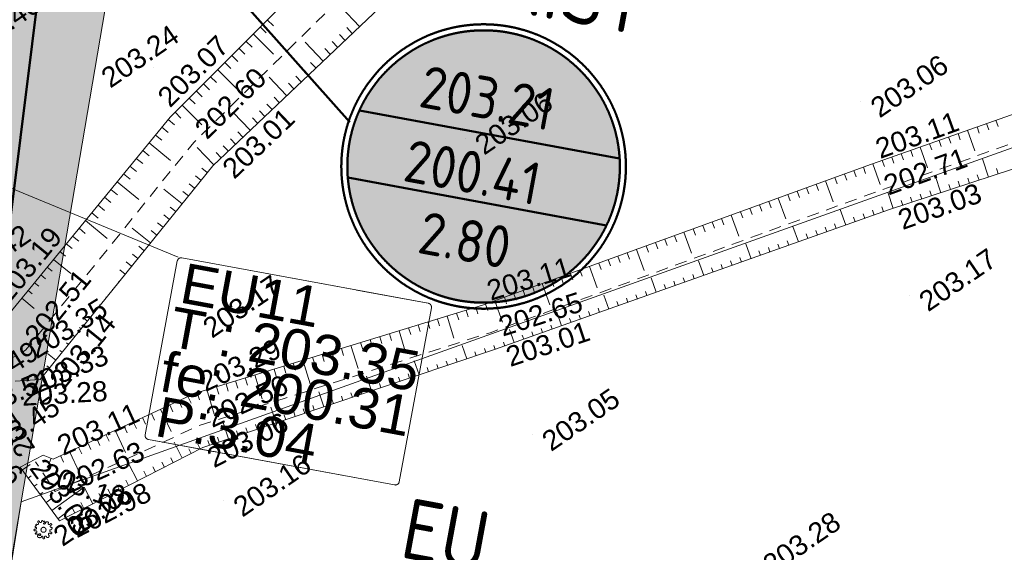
# Model space of a CAD drawing. Header units: millimetres. Extents: x -446952 to 537903, y -185749 to 168493.
# Tile 141 of 155: x 334836 to 383822, y 100199 to 126718. Entities that reach past the tile are written whole.
import ezdxf
from ezdxf.xclip import XClip

# ---------------------------------------------------------------- set-up
doc = ezdxf.new("R2010")
doc.units = ezdxf.units.MM
doc.header["$MEASUREMENT"] = 0
doc.header["$XCLIPFRAME"] = 0
doc.linetypes.add('FOSSE', pattern=[1000, 600, -400])
doc.linetypes.add('Wipeout_Contour', pattern=[1000, 0, -1000])
for name, color, linetype in [('02 AF-17-0322 ZAE POMME- CHANTIER-2018-09-26_2_0-PAP DEMANDE MAIRIE 20-06-2017', 7, 'Continuous'), ('02 AF-17-0322 ZAE POMME- CHANTIER-2018-09-26_2_01-PAP- REVET EV', 7, 'Continuous'), ('02 AF-17-0322 ZAE POMME- CHANTIER-2018-09-26_2_01-PAP-FILAIRE VOIE', 7, 'Continuous'), ('02 AF-17-0322 ZAE POMME- CHANTIER-2018-09-26_2_03-PAP-EU TEXTE POUR 2000°', 7, 'Continuous'), ('02 AF-17-0322 ZAE POMME- CHANTIER-2018-09-26_2_2D - Dessins placés - Géomètre.2D', 7, 'Continuous'), ('02 AF-17-0322 ZAE POMME- CHANTIER-2018-09-26_2_X-PTS TOPO-TEXTE TOPOALT', 7, 'Continuous'), ('02 AF-17-0322 ZAE POMME- CHANTIER-2018-09-26_2_X-PTS TOPO-TOPOPOINT', 7, 'Continuous'), ('02 AF-17-0322 ZAE POMME- CHANTIER-2018-09-26_2_Y - FDP TOPO-LIMITES_ 98061', 7, 'Continuous'), ('02 AF-17-0322 ZAE POMME- CHANTIER-2018-09-26_2_Y-FDP TOPO-TOP_AXE_FOSSE', 7, 'Continuous'), ('02 AF-17-0322 ZAE POMME- CHANTIER-2018-09-26_2_Y-FDP TOPO-TOP_BARBULE', 7, 'Continuous'), ('02 AF-17-0322 ZAE POMME- CHANTIER-2018-09-26_2_Y-FDP TOPO-TOP_TALUS', 7, 'Continuous'), ('02 AF-17-0322 ZAE POMME- CHANTIER-2018-09-26_2_Y-FDP TOPO-TOP_VEGETATION_symb', 7, 'Continuous'), ('02 AF-17-0322 ZAE POMME- CHANTIER-2018-09-26_2_Y-RESEAU EXISTANT FDP-TOP_VANNE_RESEAU', 7, 'Continuous'), ('02 AF-17-0322 ZAE POMME- CHANTIER-2018-09-26_2_Y-RESEAU EXISTANT FDP-TOP_VANNE_SYMB', 7, 'Continuous'), ('2D - Dessins placés - Géomètre.2D', 7, 'Continuous')]:
    doc.layers.add(name, color=color, linetype=linetype)
doc.styles.add('STYLE_GENERE_4', font='txt')
doc.styles.add('STYLE_GENERE_8', font='isocp.shx')

# ---------------------------------------------------------------- blocks, each defined once
blk = doc.blocks.new('Dessin_1_2', base_point=(-56559339, -2771872408))
at = {"color": 254, "linetype": 'Wipeout_Contour', "lineweight": 0, "ltscale": 2094265.569888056}
blk.add_wipeout([(-446952, -185749), (537903, -185749), (537903, 168493), (-446952, 168064)], dxfattribs=at).dxf.layer = '02 AF-17-0322 ZAE POMME- CHANTIER-2018-09-26_2_2D - Dessins placés - Géomètre.2D'
at = {"layer": '02 AF-17-0322 ZAE POMME- CHANTIER-2018-09-26_2_01-PAP- REVET EV', "linetype": 'Continuous', "lineweight": 15, "true_color": 0xa2a233}
blk.add_hatch(color=55, dxfattribs=at).paths.add_polyline_path([(-63170, 80280), (-63242, 77481), (-41873, 76928, 0.060082), (-29238, 78120), (36796, 92482, 0.04246), (45383, 95129), (63118, 102292, -0.079278), (72332, 104408), (88296, 105486), (98071, 109153), (133989, 111579), (144168, 109260), (180087, 111685), (189862, 115352), (225780, 117778), (235959, 115459), (249828, 116396, 0.02499), (256128, 117139), (293331, 123425, -0.50605), (328592, 88023), (332309, 87422), (340488, 135449), (255462, 121083, -0.02499), (249559, 120387), (66650, 108033), (34400, 95007), (-13410, 84428), (-35779, 79893)])
at = {"layer": '02 AF-17-0322 ZAE POMME- CHANTIER-2018-09-26_2_Y-RESEAU EXISTANT FDP-TOP_VANNE_SYMB', "linetype": 'Continuous', "lineweight": 0, "true_color": 0xffffff}
blk.add_hatch(color=7, dxfattribs=at).paths.add_polyline_path([(364583, 118176, 1), (351251, 120640, 1)])
at = {"layer": '02 AF-17-0322 ZAE POMME- CHANTIER-2018-09-26_2_0-PAP DEMANDE MAIRIE 20-06-2017', "color": 161, "linetype": 'Continuous', "lineweight": 15, "true_color": 0x40a5ff, "flags": 128}
blk.add_lwpolyline([(294447, -150768), (310076, -57695), (319395, 5001), (334913, 102715), (340488, 135449)], dxfattribs=at)
at = {"layer": '02 AF-17-0322 ZAE POMME- CHANTIER-2018-09-26_2_01-PAP-FILAIRE VOIE', "color": 7, "linetype": 'Continuous', "lineweight": 15, "flags": 128}
blk.add_lwpolyline([(34400, 95007), (66650, 108033), (249559, 120387, 0.02499), (255462, 121083), (340488, 135449), (334913, 102715), (331142, 80568), (316405, -13756), (310076, -57695), (294903, -148053)], format="xyb", dxfattribs=at)
at = {"layer": '02 AF-17-0322 ZAE POMME- CHANTIER-2018-09-26_2_03-PAP-EU TEXTE POUR 2000°', "color": 7, "linetype": 'Continuous', "lineweight": 15}
for p, q in [((342714, 114900), (330436, 119969)), ((342678, 114703), (341079, 106051)), ((355159, 112599), (342911, 114863)), ((353720, 103714), (355319, 112366)), ((341239, 105817), (353487, 103553))]:
    blk.add_line(p, q, dxfattribs=at)
at = {"layer": '02 AF-17-0322 ZAE POMME- CHANTIER-2018-09-26_2_03-PAP-EU TEXTE POUR 2000°', "color": 15, "linetype": 'Continuous', "lineweight": 15}
for p, q in [((341079, 106051), (342678, 114703)), ((342678, 114703), (342687, 114737)), ((342687, 114737), (342702, 114768)), ((342702, 114768), (342723, 114797)), ((342723, 114797), (342747, 114821)), ((342776, 114841), (342808, 114855)), ((342808, 114855), (342842, 114864)), ((342842, 114864), (342876, 114867)), ((342876, 114867), (342911, 114863)), ((342911, 114863), (351564, 113264)), ((351564, 113264), (351601, 113257)), ((351601, 113257), (351643, 113249)), ((351643, 113249), (351688, 113241)), ((351688, 113241), (351736, 113232)), ((351736, 113232), (351785, 113223)), ((351785, 113223), (351832, 113214)), ((351832, 113214), (351878, 113206)), ((351878, 113206), (351920, 113198)), ((351920, 113198), (351957, 113191)), ((351957, 113191), (355159, 112599)), ((355319, 112366), (353720, 103714)), ((355159, 112599), (355193, 112590)), ((355193, 112590), (355224, 112575)), ((355224, 112575), (355252, 112555)), ((355252, 112555), (355277, 112530)), ((355277, 112530), (355297, 112501)), ((355297, 112501), (355311, 112470)), ((355311, 112470), (355320, 112436)), ((355323, 112401), (355319, 112366)), ((355320, 112436), (355323, 112401)), ((341075, 106016), (341079, 106051)), ((341078, 105981), (341075, 106016)), ((341087, 105947), (341078, 105981)), ((341101, 105916), (341087, 105947)), ((341121, 105887), (341101, 105916)), ((341146, 105862), (341121, 105887)), ((341174, 105842), (341146, 105862)), ((341205, 105827), (341174, 105842)), ((341239, 105817), (341205, 105827)), ((344441, 105226), (341239, 105817)), ((344478, 105219), (344441, 105226)), ((344520, 105211), (344478, 105219)), ((344566, 105203), (344520, 105211)), ((344613, 105194), (344566, 105203)), ((344662, 105185), (344613, 105194)), ((344710, 105176), (344662, 105185)), ((344755, 105168), (344710, 105176)), ((344797, 105160), (344755, 105168)), ((344834, 105153), (344797, 105160)), ((353487, 103553), (344834, 105153)), ((353522, 103550), (353487, 103553)), ((353556, 103553), (353522, 103550)), ((353590, 103562), (353556, 103553)), ((353622, 103576), (353590, 103562)), ((353675, 103620), (353650, 103596)), ((353696, 103649), (353675, 103620)), ((353711, 103680), (353696, 103649)), ((353720, 103714), (353711, 103680))]:
    blk.add_line(p, q, dxfattribs=at)
at = {"layer": '02 AF-17-0322 ZAE POMME- CHANTIER-2018-09-26_2_03-PAP-EU TEXTE POUR 2000°', "color": 7, "linetype": 'Continuous', "lineweight": 15}
for centre, start, end in [((342875, 114667), 79.5271, 169.5271), ((355123, 112403), 349.5271, 79.5271), ((341275, 106014), 169.5271, 259.5271), ((353523, 103750), 259.5271, 349.5271)]:
    blk.add_arc(centre, 200, start, end, dxfattribs=at)
at = {"layer": '02 AF-17-0322 ZAE POMME- CHANTIER-2018-09-26_2_X-PTS TOPO-TOPOPOINT', "color": 14, "linetype": 'Continuous', "lineweight": 15, "true_color": 0xa80f02}
for p, q in [((341476, 124316), (341476, 124316)), ((376671, 122657), (376671, 122657)), ((342324, 121869), (342324, 121869)), ((343500, 120604), (343500, 120604)), ((356993, 120807), (356993, 120807)), ((344438, 119444), (344438, 119444)), ((377218, 119522), (377218, 119522)), ((377418, 118133), (377418, 118133)), ((378067, 117243), (378067, 117243)), ((379083, 113009), (379083, 113009)), ((357862, 112501), (357862, 112501)), ((343455, 111689), (343455, 111689)), ((358235, 111133), (358235, 111133)), ((335133, 110258), (335133, 110258)), ((358463, 110290), (358463, 110290)), ((335857, 108795), (335857, 108795)), ((343527, 108107), (343527, 108107)), ((343761, 106505), (343761, 106505)), ((360327, 106052), (360327, 106052)), ((343954, 105417), (343954, 105417)), ((336004, 105032), (336004, 105032)), ((336498, 104844), (336498, 104844)), ((334868, 104443), (334868, 104443)), ((335626, 104708), (335626, 104708)), ((336606, 103221), (336606, 103221)), ((344968, 102782), (344968, 102782)), ((336816, 101761), (336816, 101761)), ((336021, 101320), (336021, 101320))]:
    blk.add_line(p, q, dxfattribs=at)
at = {"layer": '02 AF-17-0322 ZAE POMME- CHANTIER-2018-09-26_2_Y - FDP TOPO-LIMITES_ 98061', "color": 14, "linetype": 'Continuous', "lineweight": 15, "true_color": 0xa80f02, "flags": 128}
blk.add_lwpolyline([(537903, -55089), (423536, -25618), (401416, -23168), (362518, -18746), (316405, -13756), (331142, 80568), (334913, 102715), (428557, 136207), (537903, 166187)], dxfattribs=at)
at = {"layer": '02 AF-17-0322 ZAE POMME- CHANTIER-2018-09-26_2_Y-FDP TOPO-TOP_AXE_FOSSE', "color": 14, "linetype": 'FOSSE', "lineweight": 15, "true_color": 0xa80f02, "flags": 128}
blk.add_lwpolyline([(145521, 30438), (162391, 35047), (180253, 40714), (193054, 44744), (201216, 49989), (218018, 62645), (228225, 68356), (241025, 73595), (259276, 77067), (275754, 82206), (292387, 86172, 0.058471), (303344, 90181), (319258, 100890), (329755, 107233), (335133, 110258), (343500, 120604), (356151, 133054), (368692, 140699), (371012, 143945)], format="xyb", dxfattribs=at)
blk.add_lwpolyline([(413226, 130822), (390318, 122748), (377418, 118133), (358235, 111133), (343761, 106505), (336606, 103221), (335626, 104708)], dxfattribs=at)
at = {"layer": '02 AF-17-0322 ZAE POMME- CHANTIER-2018-09-26_2_Y-FDP TOPO-TOP_BARBULE', "color": 14, "linetype": 'Continuous', "lineweight": 15, "true_color": 0xa80f02}
for p, q in [((351742, 126378), (350824, 127345)), ((347154, 126713), (347459, 126409)), ((346448, 126005), (347457, 124998)), ((346801, 126359), (347105, 126056)), ((351017, 125690), (350744, 125977)), ((351379, 126034), (351105, 126322)), ((346095, 125651), (346397, 125349)), ((349929, 124657), (349036, 125597)), ((350654, 125346), (350383, 125631)), ((345389, 124942), (345689, 124643)), ((345742, 125297), (346043, 124996)), ((350291, 125001), (350022, 125285)), ((345036, 124588), (345336, 124290)), ((349566, 124313), (349300, 124593)), ((344683, 124234), (345679, 123241)), ((349203, 123968), (348939, 124247)), ((343977, 123526), (344274, 123230)), ((344330, 123880), (344628, 123583)), ((348116, 122936), (347248, 123850)), ((348478, 123280), (348216, 123556)), ((348841, 123624), (348578, 123902)), ((343624, 123172), (343920, 122877)), ((343271, 122818), (343566, 122523)), ((347390, 122247), (347133, 122518)), ((347753, 122591), (347494, 122864)), ((342565, 122110), (342859, 121817)), ((342918, 122464), (343900, 121484)), ((346303, 121214), (345459, 122102)), ((347028, 121903), (346772, 122172)), ((342223, 121746), (342542, 121484)), ((346665, 121559), (346411, 121827)), ((382936, 121543), (383045, 121237)), ((383408, 121709), (383516, 121404)), ((341906, 121359), (342224, 121098)), ((345940, 120870), (345689, 121135)), ((381522, 121043), (381631, 120736)), ((381994, 121210), (382355, 120187)), ((382465, 121376), (382573, 121070)), ((341273, 120585), (342337, 119713)), ((341589, 120972), (341908, 120711)), ((345577, 120526), (345327, 120789)), ((380108, 120543), (380217, 120235)), ((380579, 120710), (380688, 120402)), ((381051, 120877), (381159, 120569)), ((340956, 120198), (341276, 119936)), ((344490, 119493), (343674, 120352)), ((344852, 119837), (344605, 120097)), ((345215, 120182), (344966, 120443)), ((378694, 120044), (378803, 119734)), ((379165, 120210), (379274, 119901)), ((379636, 120377), (380000, 119347)), ((340639, 119811), (340960, 119549)), ((377279, 119544), (377646, 118506)), ((377751, 119710), (377860, 119400)), ((378222, 119877), (378332, 119567)), ((383042, 118880), (382744, 119786)), ((340005, 119038), (340327, 118774)), ((340322, 119425), (340643, 119162)), ((344169, 119110), (343896, 119330)), ((376339, 119203), (376452, 118893)), ((376809, 119374), (376922, 119064)), ((383517, 119037), (383427, 119311)), ((339689, 118651), (340763, 117771)), ((343541, 118332), (343268, 118552)), ((343855, 118721), (343582, 118941)), ((374929, 118692), (375305, 117655)), ((375399, 118862), (375512, 118552)), ((375869, 119033), (375982, 118722)), ((380667, 118099), (380386, 118955)), ((381617, 118411), (381531, 118674)), ((382092, 118568), (382005, 118833)), ((382567, 118724), (382479, 118993)), ((339372, 118264), (339695, 118000)), ((342914, 117553), (342003, 118287)), ((343228, 117942), (342955, 118162)), ((373519, 118180), (373632, 117869)), ((373989, 118351), (374102, 118039)), ((374459, 118521), (374572, 118210)), ((378293, 117317), (378027, 118125)), ((380193, 117942), (380109, 118196)), ((381142, 118255), (381057, 118515)), ((339055, 117877), (339378, 117612)), ((372109, 117669), (372222, 117357)), ((372579, 117839), (372956, 116799)), ((373049, 118010), (373162, 117698)), ((378768, 117473), (378687, 117719)), ((379243, 117630), (379161, 117878)), ((379718, 117786), (379635, 118037)), ((338421, 117104), (338746, 116838)), ((338738, 117490), (339062, 117225)), ((342600, 117164), (342327, 117384)), ((370699, 117157), (370812, 116844)), ((371169, 117328), (371282, 117015)), ((371639, 117498), (371752, 117186)), ((375935, 116487), (375657, 117269)), ((377349, 116988), (377264, 117226)), ((377820, 117155), (377735, 117394)), ((338105, 116717), (339188, 115829)), ((341973, 116385), (341699, 116606)), ((342286, 116774), (342013, 116995)), ((369289, 116646), (369402, 116332)), ((369759, 116816), (369872, 116503)), ((370229, 116987), (370607, 115943)), ((376406, 116654), (376322, 116890)), ((376877, 116821), (376793, 117058)), ((337788, 116330), (338102, 116073)), ((341345, 115606), (340431, 116343)), ((341659, 115996), (341385, 116216)), ((367878, 116134), (368258, 115087)), ((368348, 116305), (368462, 115991)), ((368819, 116475), (368932, 116162)), ((373579, 115651), (373307, 116417)), ((374521, 115985), (374439, 116217)), ((374992, 116152), (374910, 116385)), ((375464, 116319), (375381, 116553)), ((337471, 115943), (337771, 115698)), ((366468, 115623), (366583, 115308)), ((366938, 115793), (367053, 115479)), ((367408, 115964), (367522, 115649)), ((373107, 115484), (373026, 115712)), ((374050, 115818), (373968, 116049)), ((336837, 115169), (337109, 114947)), ((337154, 115556), (337440, 115323)), ((341032, 115217), (340757, 115438)), ((365528, 115282), (365909, 114231)), ((365998, 115452), (366113, 115137)), ((371222, 114815), (370957, 115564)), ((371694, 114982), (371614, 115208)), ((372165, 115150), (372085, 115376)), ((372636, 115317), (372555, 115544)), ((336521, 114783), (337377, 114081)), ((340404, 114438), (340129, 114660)), ((340718, 114828), (340443, 115049)), ((364118, 114770), (364233, 114454)), ((364588, 114941), (364703, 114625)), ((365058, 115111), (365173, 114796)), ((368866, 113980), (368607, 114711)), ((370280, 114481), (370201, 114704)), ((370751, 114648), (370672, 114872)), ((336204, 114396), (336447, 114197)), ((340090, 114049), (339816, 114270)), ((362708, 114259), (362823, 113942)), ((363178, 114429), (363561, 113375)), ((363648, 114600), (363763, 114284)), ((369337, 114147), (369259, 114367)), ((369809, 114314), (369730, 114535)), ((335887, 114009), (336115, 113822)), ((339777, 113660), (339748, 113683)), ((361298, 113747), (361413, 113430)), ((361768, 113918), (361883, 113601)), ((362238, 114088), (362353, 113771)), ((366510, 113144), (366257, 113858)), ((367453, 113478), (367376, 113695)), ((367924, 113645), (367847, 113863)), ((368395, 113812), (368318, 114031)), ((335254, 113235), (335453, 113072)), ((335570, 113622), (335784, 113447)), ((339463, 113270), (339443, 113287)), ((359888, 113236), (360003, 112918)), ((360358, 113406), (360473, 113089)), ((360828, 113577), (361212, 112519)), ((366039, 112977), (365963, 113190)), ((366981, 113311), (366905, 113526)), ((334937, 112848), (335555, 112342)), ((339149, 112881), (339117, 112907)), ((358478, 112724), (358863, 111663)), ((358948, 112895), (359063, 112576)), ((359418, 113065), (359533, 112747)), ((364154, 112308), (363906, 113006)), ((364625, 112475), (364551, 112686)), ((365096, 112643), (365021, 112854)), ((365568, 112810), (365492, 113022)), ((338835, 112492), (338792, 112527)), ((357054, 112253), (357155, 111926)), ((357532, 112400), (357632, 112074)), ((358008, 112554), (358123, 112235)), ((363211, 111974), (363138, 112181)), ((363683, 112141), (363609, 112349)), ((338208, 111713), (337985, 111892)), ((338522, 112102), (338466, 112147)), ((355620, 111813), (355722, 111482)), ((356098, 111960), (356435, 110860)), ((356576, 112107), (356677, 111778)), ((361798, 111473), (361556, 112153)), ((362269, 111640), (362196, 111845)), ((362740, 111807), (362667, 112013)), ((337894, 111324), (337816, 111387)), ((353708, 111227), (354052, 110104)), ((354186, 111374), (354289, 111038)), ((354664, 111520), (354766, 111186)), ((355142, 111667), (355244, 111334)), ((359441, 110637), (359206, 111300)), ((360855, 111138), (360784, 111340)), ((361326, 111305), (361254, 111509)), ((337580, 110934), (337490, 111007)), ((352274, 110788), (352378, 110447)), ((352752, 110934), (352856, 110595)), ((353230, 111081), (353334, 110742)), ((359913, 110804), (359842, 111004)), ((360384, 110971), (360313, 111172)), ((336953, 110156), (336840, 110247)), ((337267, 110545), (337165, 110627)), ((350840, 110348), (350945, 110003)), ((351318, 110495), (351669, 109348)), ((351796, 110641), (351901, 110299)), ((357077, 109824), (356850, 110502)), ((358025, 110143), (357958, 110343)), ((358499, 110303), (358429, 110500)), ((358970, 110470), (358900, 110668)), ((336639, 109767), (336223, 110102)), ((348927, 109762), (349286, 108593)), ((349406, 109909), (349513, 109559)), ((349884, 110055), (349990, 109707)), ((350362, 110202), (350468, 109855)), ((354707, 109028), (354470, 109734)), ((356603, 109665), (356534, 109870)), ((357551, 109984), (357483, 110185)), ((336325, 109377), (336189, 109487)), ((347493, 109322), (347602, 108967)), ((347971, 109469), (348080, 109115)), ((348449, 109615), (348557, 109263)), ((355181, 109188), (355111, 109398)), ((355655, 109347), (355585, 109555)), ((356129, 109506), (356060, 109713)), ((335105, 108751), (335099, 108854)), ((335604, 108780), (335592, 108986)), ((336012, 108988), (335864, 109107)), ((346059, 108883), (346169, 108524)), ((346537, 109029), (346903, 107837)), ((347015, 109176), (347125, 108820)), ((352337, 108233), (352091, 108966)), ((353285, 108551), (353213, 108768)), ((353759, 108710), (353687, 108925)), ((354233, 108869), (354162, 109083)), ((344147, 108297), (344520, 107081)), ((344625, 108443), (344736, 108080)), ((345103, 108590), (345214, 108228)), ((345581, 108736), (345692, 108376)), ((351863, 108073), (351789, 108295)), ((352811, 108392), (352738, 108610)), ((343208, 107959), (343366, 107618)), ((343669, 108150), (343781, 107784)), ((349968, 107437), (349712, 108197)), ((350442, 107596), (350365, 107822)), ((350916, 107755), (350840, 107980)), ((351390, 107914), (351315, 108137)), ((341848, 107327), (342368, 106206)), ((342301, 107538), (342457, 107201)), ((342755, 107748), (342911, 107411)), ((347598, 106641), (347333, 107429)), ((349020, 107118), (348942, 107350)), ((349494, 107277), (349416, 107507)), ((340941, 106906), (341096, 106571)), ((341394, 107117), (341550, 106781)), ((348072, 106800), (347993, 107035)), ((348546, 106959), (348467, 107192)), ((340033, 106485), (340189, 106150)), ((340487, 106696), (340643, 106361)), ((345228, 105845), (344954, 106661)), ((346176, 106163), (346095, 106404)), ((346650, 106322), (346569, 106562)), ((347124, 106481), (347044, 106720)), ((338673, 105853), (338828, 105520)), ((339126, 106064), (339281, 105730)), ((339580, 106274), (340097, 105161)), ((344754, 105685), (344671, 105932)), ((345702, 106004), (345620, 106247)), ((337766, 105432), (337920, 105100)), ((338219, 105643), (338374, 105310)), ((342925, 104890), (342516, 105687)), ((343370, 105118), (343250, 105352)), ((343815, 105346), (343697, 105576)), ((344280, 105526), (344196, 105774)), ((336403, 104880), (336324, 104675)), ((336859, 105011), (337013, 104680)), ((337312, 105222), (337826, 104116)), ((342480, 104662), (342355, 104906)), ((334973, 104299), (335354, 104577)), ((340700, 103750), (340252, 104625)), ((341590, 104206), (341460, 104459)), ((342035, 104434), (341907, 104682)), ((335266, 103895), (335412, 104000)), ((341145, 103978), (341013, 104236)), ((335560, 103490), (335701, 103593)), ((336442, 102277), (338048, 103443)), ((338474, 102611), (338048, 103443)), ((339810, 103294), (339671, 103566)), ((340255, 103522), (340118, 103789)), ((335854, 103086), (335991, 103185)), ((336148, 102681), (336444, 102896)), ((338920, 102838), (338776, 103119)), ((339365, 103066), (339223, 103342)), ((337584, 102155), (337460, 102398)), ((338029, 102383), (337881, 102673)), ((336736, 101872), (337050, 102101)), ((337139, 101927), (337050, 102101))]:
    blk.add_line(p, q, dxfattribs=at)
at = {"layer": '02 AF-17-0322 ZAE POMME- CHANTIER-2018-09-26_2_Y-FDP TOPO-TOP_TALUS', "color": 14, "linetype": 'Continuous', "lineweight": 15, "true_color": 0xa80f02, "flags": 128}
for points in [[(371346, 155204), (368497, 144774), (367103, 142661), (354715, 134295), (342324, 121869), (334357, 112141), (334014, 110691)], [(334606, 108722), (335857, 108795), (344438, 119444), (357233, 131592), (370799, 139528), (372868, 142994), (374748, 153266)], [(412455, 132536), (389406, 123829), (377218, 119522), (357862, 112501), (343527, 108107), (336498, 104844), (336004, 105032)], [(413796, 129388), (390497, 121334), (378067, 117243), (358463, 110290), (343954, 105417), (336816, 101761), (334868, 104443)], [(336004, 105032), (334868, 104443)]]:
    blk.add_lwpolyline(points, dxfattribs=at)
at = {"layer": '02 AF-17-0322 ZAE POMME- CHANTIER-2018-09-26_2_Y-FDP TOPO-TOP_VEGETATION_symb', "color": 14, "linetype": 'Continuous', "lineweight": 15, "true_color": 0xa80f02}
blk.add_circle((336021, 101320), 125, dxfattribs=at)
for centre, radius, start, end in [((335648, 101467), 43.9, 154.5271, 268.2092), ((335726, 101360), 172, 105.2234, 133.085), ((335676, 101564), 38.4, 78.8358, 276.0121), ((335659, 101405), 21.9, 321.2464, 124.1152), ((335725, 101636), 53.5, 219.2034, 317.8855), ((335779, 101717), 43.9, 122.8855, 236.5676), ((335779, 101717), 43.9, 9.2034, 122.8855), ((335725, 101636), 53.5, 317.8855, 56.5676), ((335875, 101733), 53.5, 189.2034, 287.8855), ((335875, 101733), 53.5, 287.8855, 26.5676), ((335959, 101732), 43.2, 31.3311, 146.0264), ((336023, 101764), 29.3, 198.9443, 350.2391), ((336058, 101635), 31, 105.1807, 281.8722), ((336041, 101712), 48.5, 280.8662, 76.6805), ((336025, 101715), 115, 288.5917, 340.5581), ((336177, 101675), 43.9, 64.5271, 178.2092), ((336218, 101668), 52.2, 12.6751, 116.2428), ((336304, 101639), 53.5, 130.845, 229.5271), ((336304, 101639), 53.5, 229.5271, 328.2092), ((336387, 101588), 43.9, 34.5271, 148.2092), ((336405, 101492), 53.5, 100.845, 199.5271), ((336405, 101492), 53.5, 199.5271, 298.2092), ((336387, 101588), 43.9, 280.845, 34.5271), ((336408, 101409), 43.2, 302.9727, 57.668), ((335591, 101309), 43.9, 70.845, 184.5271), ((335591, 101309), 43.9, 184.5271, 298.2092), ((335623, 101401), 53.5, 250.845, 349.5271), ((335637, 101223), 53.5, 19.5271, 118.2092), ((335656, 101127), 43.9, 100.845, 214.5271), ((335658, 101032), 80.3, 64.1181, 118.6182), ((335637, 101223), 53.5, 280.845, 19.5271), ((335743, 101278), 181, 253.8932, 297.7486), ((335778, 101001), 61.3, 35.7158, 305.1897), ((335836, 100944), 24, 164.2629, 338.0851), ((335839, 101078), 42.1, 254.8995, 105.4725), ((335879, 100975), 43.9, 242.8855, 356.5676), ((335941, 100984), 21.9, 49.6048, 212.4736), ((335944, 100948), 53.5, 339.2034, 77.8855), ((336035, 100914), 43.9, 159.2034, 272.8855), ((336035, 100914), 43.9, 272.8855, 26.5676), ((336122, 100957), 53.5, 107.8855, 206.5676), ((336122, 100957), 53.5, 9.2034, 107.8855), ((336218, 100973), 43.9, 189.2034, 302.8855), ((336240, 100985), 48.8, 272.1486, 353.5436), ((336315, 101098), 53.5, 139.5271, 238.2092), ((336315, 101098), 53.5, 40.845, 139.5271), ((336264, 101015), 43.9, 304.5271, 58.2092), ((336375, 101287), 40, 92.3583, 207.86), ((336392, 101259), 53.5, 169.5271, 268.2092), ((336389, 101162), 43.9, 220.845, 334.5271), ((336387, 101369), 43.9, 250.845, 4.5271), ((336389, 101162), 43.9, 334.5271, 88.2092)]:
    blk.add_arc(centre, radius, start, end, dxfattribs=at)
at = {"layer": '02 AF-17-0322 ZAE POMME- CHANTIER-2018-09-26_2_Y-RESEAU EXISTANT FDP-TOP_VANNE_RESEAU', "color": 124, "linetype": 'Continuous', "lineweight": 50, "flags": 128}
for points in [[(307252, -53336), (314035, -8906), (333132, 106997), (338322, 148583), (340116, 168406)], [(307252, -53336), (314035, -8906), (333132, 106997), (338322, 148583)]]:
    blk.add_lwpolyline(points, dxfattribs=at)
at = {"layer": '02 AF-17-0322 ZAE POMME- CHANTIER-2018-09-26_2_Y-RESEAU EXISTANT FDP-TOP_VANNE_SYMB', "color": 124, "linetype": 'Continuous', "lineweight": 50, "flags": 128}
for points in [[(333662, 141373), (351262, 121621)], [(351737, 122193), (364685, 119800)], [(351161, 118853), (364028, 116474)]]:
    blk.add_lwpolyline(points, dxfattribs=at)
at = {"layer": '02 AF-17-0322 ZAE POMME- CHANTIER-2018-09-26_2_Y-RESEAU EXISTANT FDP-TOP_VANNE_SYMB', "color": 124, "linetype": 'Continuous', "lineweight": 50}
for radius in [7079, 6779]:
    blk.add_circle((357917, 119408), radius, dxfattribs=at)
at = {"layer": '02 AF-17-0322 ZAE POMME- CHANTIER-2018-09-26_2_03-PAP-EU TEXTE POUR 2000°', "color": 7, "linetype": 'Continuous', "lineweight": 15, "char_height": 2000, "attachment_point": 1, "rotation": 349.5271, "style": 'STYLE_GENERE_4'}
for s, insert in [('\\A1;{\\pql;\\fArial|b0|i0|c0|p38;EU11}', (343090, 114619)), ('\\A1;{\\pql;\\fArial|b0|i0|c0|p38;T :}', (342531, 112442)), ('\\A1;{\\pql;\\fArial|b0|i0|c0|p38;203.35}', (346475, 111713)), ('\\A1;{\\pql;\\fArial|b0|i0|c0|p38;fe:}', (342079, 110217)), ('\\A1;{\\pql;\\fArial|b0|i0|c0|p38;200.31}', (346062, 109481)), ('\\A1;{\\pql;\\fArial|b0|i0|c0|p38;P:3.04}', (341858, 107976))]:
    blk.add_mtext(s, dxfattribs=dict(at, insert=insert))
at = {"layer": '02 AF-17-0322 ZAE POMME- CHANTIER-2018-09-26_2_X-PTS TOPO-TEXTE TOPOALT', "color": 14, "linetype": 'Continuous', "lineweight": 15, "true_color": 0xa80f02, "char_height": 1000, "style": 'STYLE_GENERE_4'}
for s, insert, attachment_point, rotation in [('\\A1;{\\pql;\\fArial|b0|i0|c0|p38;203.40}', (331896, 125649), 1, 34.5271), ('\\A1;{\\pql;\\fArial|b0|i0|c0|p38;203.24}', (338778, 124102), 1, 34.5271), ('\\A1;{\\pql;\\fArial|b0|i0|c0|p38;203.07}', (342324, 122279), 7, 45.0801), ('\\A1;{\\pql;\\fArial|b0|i0|c0|p38;203.06}', (377052, 122616), 1, 34.5271), ('\\A1;{\\pql;\\fArial|b0|i0|c0|p38;202.60}', (343808, 121062), 4, 44.5423), ('\\A1;{\\pql;\\fArial|b0|i0|c0|p38;203.06}', (357375, 120766), 1, 34.5271), ('\\A1;{\\pql;\\fArial|b0|i0|c0|p38;203.01}', (344821, 119463), 1, 43.5137), ('\\A1;{\\pql;\\fArial|b0|i0|c0|p38;203.11}', (377304, 120718), 1, 19.9387), ('\\A1;{\\pql;\\fArial|b0|i0|c0|p38;202.71}', (377888, 118422), 4, 20.0464), ('\\A1;{\\pql;\\fArial|b0|i0|c0|p38;203.03}', (378767, 116226), 7, 19.528), ('\\A1;{\\pql;\\fArial|b0|i0|c0|p38;203.42}', (331396, 114166), 1, 34.5271), ('\\A1;{\\pql;\\fArial|b0|i0|c0|p38;203.19}', (334317, 112550), 7, 50.6847), ('\\A1;{\\pql;\\fArial|b0|i0|c0|p38;203.17}', (379465, 112968), 1, 34.5271), ('\\A1;{\\pql;\\fArial|b0|i0|c0|p38;203.11}', (357978, 113675), 1, 17.042), ('\\A1;{\\pql;\\fArial|b0|i0|c0|p38;202.51}', (335387, 110748), 4, 51.0362), ('\\A1;{\\pql;\\fArial|b0|i0|c0|p38;203.17}', (343836, 111648), 1, 34.5271), ('\\A1;{\\pql;\\fArial|b0|i0|c0|p38;203.35}', (335153, 110653), 1, 31.9297), ('\\A1;{\\pql;\\fArial|b0|i0|c0|p38;202.65}', (358717, 111403), 4, 17.7318), ('\\A1;{\\pql;\\fArial|b0|i0|c0|p38;203.14}', (336234, 108865), 1, 51.136), ('\\A1;{\\pql;\\fArial|b0|i0|c0|p38;203.01}', (359250, 109407), 7, 18.5657), ('\\A1;{\\pql;\\fArial|b0|i0|c0|p38;203.29}', (343652, 109079), 1, 24.8994), ('\\A1;{\\pql;\\fArial|b0|i0|c0|p38;203.49}', (331726, 108517), 1, 31.9297), ('\\A1;{\\pql;\\fArial|b0|i0|c0|p38;203.33}', (335020, 108891), 1, 22.8423), ('\\A1;{\\pql;\\fArial|b0|i0|c0|p38;203.51}', (332285, 107739), 1, 22.8423), ('\\A1;{\\pql;\\fArial|b0|i0|c0|p38;202.56}', (344207, 106831), 4, 24.6532), ('\\A1;{\\pql;\\fArial|b0|i0|c0|p38;202.68}', (335236, 105098), 4, 123.4006), ('\\A1;{\\pql;\\fArial|b0|i0|c0|p38;203.28}', (334911, 108489), 1, 3.375), ('\\A1;{\\pql;\\fArial|b0|i0|c0|p38;203.05}', (360708, 106011), 1, 34.5271), ('\\A1;{\\pql;\\fArial|b0|i0|c0|p38;203.45}', (332851, 105608), 1, 34.5271), ('\\A1;{\\pql;\\fArial|b0|i0|c0|p38;203.11}', (336589, 105904), 1, 24.5629), ('\\A1;{\\pql;\\fArial|b0|i0|c0|p38;203.26}', (332079, 107169), 1, 315.105), ('\\A1;{\\pql;\\fArial|b0|i0|c0|p38;203.06}', (344511, 104366), 7, 27.1185), ('\\A1;{\\pql;\\fArial|b0|i0|c0|p38;202.63}', (337054, 103544), 4, 24.3251), ('\\A1;{\\pql;\\fArial|b0|i0|c0|p38;203.09}', (335274, 104378), 7, 305.9963), ('\\A1;{\\pql;\\fArial|b0|i0|c0|p38;203.16}', (345349, 102741), 1, 34.5271), ('\\A1;{\\pql;\\fArial|b0|i0|c0|p38;203.10}', (336187, 104695), 1, 339.1194), ('\\A1;{\\pql;\\fArial|b0|i0|c0|p38;203.08}', (336402, 101279), 1, 34.5271), ('\\A1;{\\pql;\\fArial|b0|i0|c0|p38;202.98}', (337684, 100878), 7, 27.1185), ('\\A1;{\\pql;\\fArial|b0|i0|c0|p38;203.28}', (371694, 99867), 1, 34.5271)]:
    blk.add_mtext(s, dxfattribs=dict(at, insert=insert, attachment_point=attachment_point, rotation=rotation))
at = {"layer": '02 AF-17-0322 ZAE POMME- CHANTIER-2018-09-26_2_Y-RESEAU EXISTANT FDP-TOP_VANNE_SYMB', "color": 124, "linetype": 'Continuous', "lineweight": 50, "char_height": 3000, "width": 9900, "attachment_point": 1, "rotation": 349.5271, "style": 'STYLE_GENERE_8'}
for insert in [(357900, 135515), (354219, 102916)]:
    blk.add_mtext('\\A1;{\\pql;\\Fisocp.shx;EU \\Fisocp.shx;EXIST}', dxfattribs=dict(at, insert=insert))
at = {"layer": '02 AF-17-0322 ZAE POMME- CHANTIER-2018-09-26_2_Y-RESEAU EXISTANT FDP-TOP_VANNE_SYMB', "color": 124, "linetype": 'Continuous', "lineweight": 50, "char_height": 2100, "attachment_point": 4, "rotation": 349.5271, "style": 'STYLE_GENERE_8'}
for s, insert in [('\\A1;{\\pql;\\Fisocp.shx;203.21}', (354813, 123427)), ('\\A1;{\\pql;\\Fisocp.shx;200.41}', (354032, 119735)), ('\\A1;{\\pql;\\Fisocp.shx;2.80}', (354748, 116156))]:
    blk.add_mtext(s, dxfattribs=dict(at, insert=insert))

msp = doc.modelspace()

# ---------------------------------------------------------------- block references
at = {"layer": '2D - Dessins placés - Géomètre.2D', "color": 7, "linetype": 'Continuous', "lineweight": 40}
ref = msp.add_blockref('Dessin_1_2', (-56559339, -2771872408), dxfattribs=at)
XClip(ref).set_block_clipping_path([(-446952.2139278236, -185748.9586169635), (537903.0822630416, -185748.9586169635), (537903.0822630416, 168492.6257651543), (-446952.2139278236, 168063.6339895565)])

doc.saveas('drawing.dxf')
